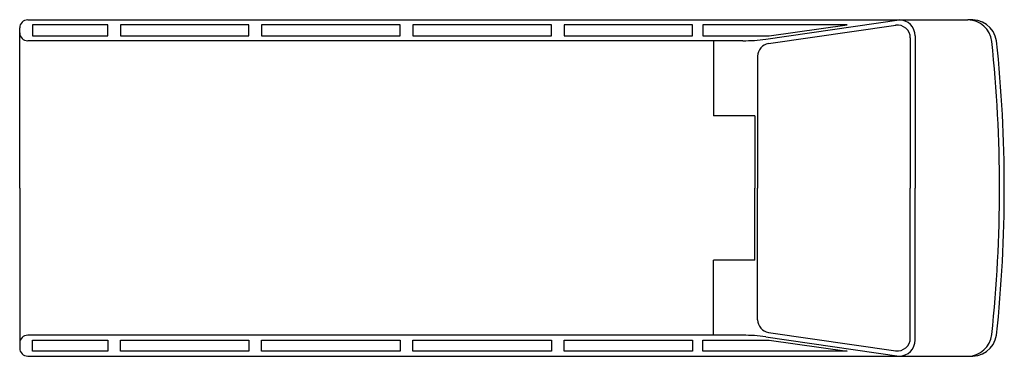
# Model space of a CAD drawing. Header units: millimetres. Extents: x 318.67 to 324.82, y 283.87 to 285.98.
import ezdxf

# ---------------------------------------------------------------- set-up
doc = ezdxf.new("R2010")
doc.units = ezdxf.units.MM
doc.layers.add('VEICOLI', color=7, linetype='Continuous')

msp = doc.modelspace()

# ---------------------------------------------------------------- linework, layer by layer
at = {"layer": 'VEICOLI'}
for p, q in [((318.723, 285.9745), (324.5925, 285.9745)), ((323.3306, 285.8545), (324.163, 285.9745)), ((318.673, 284.9245), (318.673, 285.9245)), ((323.3484, 285.8268), (324.1416, 285.9411)), ((323.1879, 285.8443), (318.723, 285.8443)), ((323.0049, 285.8443), (323.0049, 285.3745)), ((324.233, 285.862), (324.233, 284.9245)), ((324.263, 285.8745), (324.263, 284.9245)), ((323.2798, 285.7476), (323.2798, 284.9245)), ((323.2624, 285.3745), (323.0049, 285.3745)), ((323.2624, 285.3745), (323.2624, 284.9245)), ((318.673, 284.9245), (318.673, 283.9245)), ((323.2624, 284.4745), (323.2624, 284.9245)), ((323.2798, 284.1015), (323.2798, 284.9245)), ((324.233, 283.9871), (324.233, 284.9245)), ((324.263, 283.9745), (324.263, 284.9245)), ((323.0049, 284.0048), (323.0049, 284.4745)), ((323.2624, 284.4745), (323.0049, 284.4745)), ((323.1879, 284.0048), (318.723, 284.0048)), ((323.3306, 283.9946), (324.163, 283.8745)), ((323.3484, 284.0223), (324.1416, 283.9079)), ((318.723, 283.8745), (324.5925, 283.8745))]:
    msp.add_line(p, q, dxfattribs=at)
for points in [[(318.753, 285.9445), (318.753, 285.8743), (319.2231, 285.8743), (319.2231, 285.9445), (318.753, 285.9445)], [(319.3031, 285.9445), (319.3031, 285.8743), (320.1031, 285.8743), (320.1031, 285.9445), (319.3031, 285.9445)], [(320.1831, 285.9445), (320.1831, 285.8743), (321.0478, 285.8743), (321.0478, 285.9445), (320.1831, 285.9445)], [(321.1278, 285.9445), (321.1278, 285.8743), (321.9924, 285.8743), (321.9924, 285.9445), (321.1278, 285.9445)], [(322.0724, 285.9445), (322.0724, 285.8743), (322.8724, 285.8743), (322.8724, 285.9445), (322.0724, 285.9445)], [(322.9388, 285.9445), (322.9388, 285.8743), (323.3512, 285.8743), (323.8384, 285.9445), (322.9388, 285.9445)], [(318.753, 283.9045), (318.753, 283.9748), (319.2231, 283.9748), (319.2231, 283.9045), (318.753, 283.9045)], [(319.3031, 283.9045), (319.3031, 283.9748), (320.1031, 283.9748), (320.1031, 283.9045), (319.3031, 283.9045)], [(320.1831, 283.9045), (320.1831, 283.9748), (321.0478, 283.9748), (321.0478, 283.9045), (320.1831, 283.9045)], [(321.1278, 283.9045), (321.1278, 283.9748), (321.9924, 283.9748), (321.9924, 283.9045), (321.1278, 283.9045)], [(322.0724, 283.9045), (322.0724, 283.9748), (322.8724, 283.9748), (322.8724, 283.9045), (322.0724, 283.9045)], [(322.9388, 283.9045), (322.9388, 283.9748), (323.3512, 283.9748), (323.8384, 283.9045), (322.9388, 283.9045)]]:
    msp.add_lwpolyline(points, dxfattribs=at)
for centre, radius, start, end in [((318.723, 285.9245), 0.05, 90, 180), ((324.163, 285.8745), 0.1, 0, 90), ((324.6142, 285.8164), 0.1596, 9.74802, 97.81403), ((324.5925, 285.8245), 0.15, 6.02615, 90), ((318.723, 285.8943), 0.05, 180, 270), ((324.153, 285.862), 0.08, 0, 98.20424), ((323.1879, 286.8443), 1, 270, 278.20424), ((316.0669, 284.9245), 8.7229, 0, 6.02615), ((316.0669, 284.9245), 8.7529, 0, 6.02615), ((323.3598, 285.7476), 0.08, 98.20424, 180), ((316.0669, 284.9245), 8.7229, 353.97385, 0), ((316.0669, 284.9245), 8.7529, 353.97385, 0), ((323.3598, 284.1015), 0.08, 180, 261.79576), ((318.723, 283.9548), 0.05, 90, 180), ((323.1879, 283.0048), 1, 81.79576, 90), ((324.153, 283.9871), 0.08, 261.79576, 0), ((324.5925, 284.0245), 0.15, 270, 353.97385), ((324.6142, 284.0327), 0.1596, 262.18597, 350.25198), ((318.723, 283.9245), 0.05, 180, 270), ((324.163, 283.9745), 0.1, 270, 0)]:
    msp.add_arc(centre, radius, start, end, dxfattribs=at)

doc.saveas('drawing.dxf')
